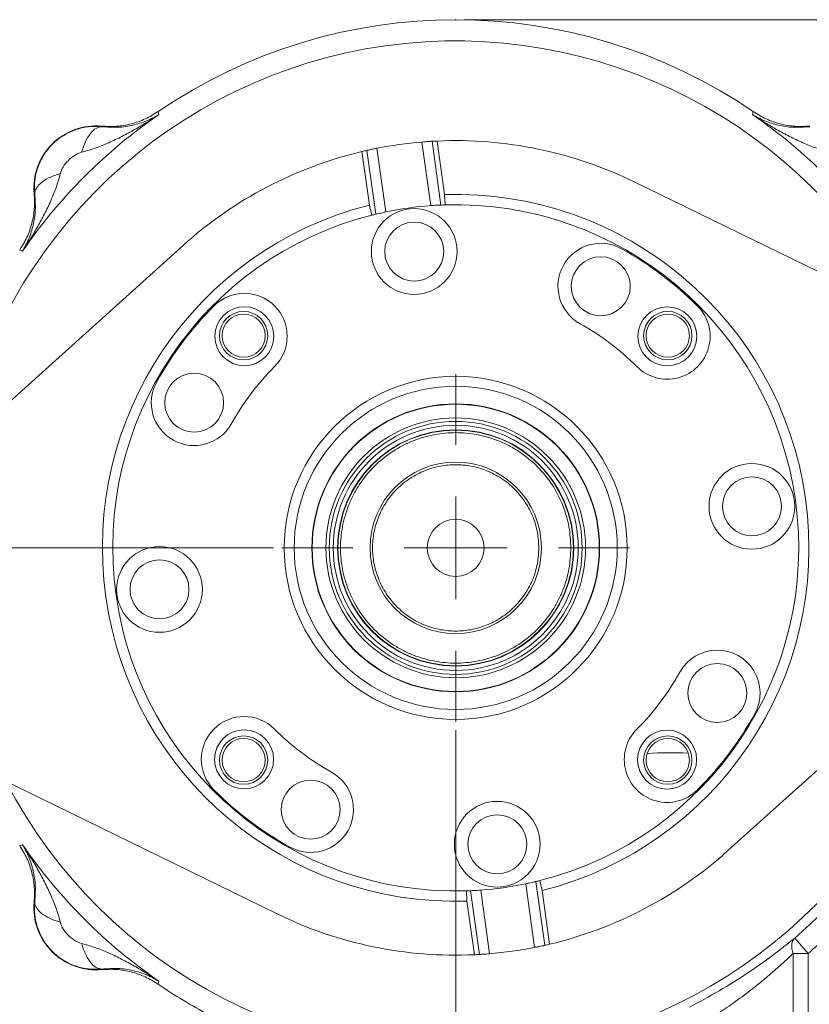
# Model space of a CAD drawing. Header units: inches. Extents: x 0.3 to 33.9, y 0.2 to 21.7.
# Tile 4 of 24: x 4.1 to 8.7, y 7.8 to 13.5. Entities that reach past the tile are written whole.
import ezdxf

# ---------------------------------------------------------------- set-up
doc = ezdxf.new("R2010")
doc.units = ezdxf.units.IN
doc.header["$MEASUREMENT"] = 0
doc.header["$PDSIZE"] = -1
doc.layers.add('SLD-0', color=7, linetype='Continuous', lineweight=15)
doc.styles.add('SLDTEXTSTYLE0', font='TXT', dxfattribs={"width": 0.75})
doc.dimstyles.new('SLDDIMSTYLE0', dxfattribs={"dimtxt": 0.25, "dimasz": 0.13, "dimexe": 0, "dimexo": 0.0625, "dimgap": 0.0625, "dimtad": 0, "dimtih": 1, "dimtoh": 1, "dimdec": 4, "dimrnd": 1e-09, "dimzin": 12, "dimdsep": 46, "dimtxsty": 'SLDTEXTSTYLE0', "dimsah": 1, "dimcen": 0.09, "dimadec": 0, "dimazin": 3, "dimtfac": 1, "dimtdec": 4, "dimtofl": 0, "dimtmove": 0, "dimatfit": 3, "dimfxl": 1, "dimfrac": 2, "dimtolj": 1, "dimtzin": 12, "dimarcsym": 0})
doc.dimstyles.new('SLDDIMSTYLE1', dxfattribs={"dimtxt": 0.25, "dimasz": 0.13, "dimexe": 0, "dimexo": 0.0625, "dimgap": 0.0625, "dimtad": 0, "dimtih": 1, "dimtoh": 1, "dimdec": 4, "dimrnd": 1e-09, "dimzin": 4, "dimdsep": 46, "dimtxsty": 'SLDTEXTSTYLE0', "dimsah": 1, "dimcen": 0.09, "dimadec": 0, "dimazin": 1, "dimtfac": 1, "dimtdec": 4, "dimtofl": 0, "dimtmove": 0, "dimatfit": 3, "dimfxl": 1, "dimfrac": 2, "dimtolj": 1, "dimtzin": 12, "dimarcsym": 0})
doc.dimstyles.new('SLDDIMSTYLE2', dxfattribs={"dimtxt": 0.25, "dimasz": 0.13, "dimexe": 0, "dimexo": 0.0625, "dimgap": 0.0625, "dimtad": 0, "dimtih": 1, "dimtoh": 1, "dimdec": 4, "dimrnd": 1e-09, "dimzin": 12, "dimdsep": 46, "dimtxsty": 'SLDTEXTSTYLE0', "dimsah": 1, "dimcen": 0.09, "dimadec": 0, "dimazin": 3, "dimtfac": 1, "dimtdec": 4, "dimtmove": 0, "dimatfit": 0, "dimfxl": 1, "dimfrac": 2, "dimtolj": 1, "dimtzin": 12, "dimarcsym": 0})

# ---------------------------------------------------------------- blocks, each defined once
blk = doc.blocks.new('*D10')
at = {"layer": 'SLD-0'}
for p, q in [((6.6938, 13.5153), (15.798, 13.5153)), ((15.673, 13.5153), (15.673, 9.6539)), ((15.1939, 9.2798), (15.1432, 9.2798)), ((15.1432, 9.2798), (15.1432, 8.883)), ((16.1521, 9.2798), (16.2029, 9.2798)), ((16.2029, 9.2798), (16.2029, 8.883)), ((15.1432, 8.883), (15.1939, 8.883)), ((16.2029, 8.883), (16.1521, 8.883)), ((15.673, 4.9707), (15.673, 8.8322)), ((7.9438, 4.9707), (15.798, 4.9707))]:
    blk.add_line(p, q, dxfattribs=at)
for points in [[(15.673, 13.5153), (15.653, 13.3853), (15.693, 13.3853)], [(15.673, 4.9707), (15.693, 5.1007), (15.653, 5.1007)]]:
    blk.add_solid(points, dxfattribs=at)
at = {"layer": 'SLD-0', "char_height": 0.25, "attachment_point": 1, "style": 'SLDTEXTSTYLE0'}
for s, insert in [('8.54', (15.2482, 9.6529, 0.0039)), ('217.0', (15.2574, 9.2052, 0.0039))]:
    blk.add_mtext(s, dxfattribs=dict(at, insert=insert))
blk = doc.blocks.new('*D11')
at = {"layer": 'SLD-0'}
for p, q in [((6.6938, 13.5153), (13.9083, 13.5153)), ((13.7833, 13.5153), (13.7833, 10.2739)), ((13.3042, 9.8998), (13.2534, 9.8998)), ((13.2534, 9.8998), (13.2534, 9.503)), ((14.2624, 9.8998), (14.3132, 9.8998)), ((14.3132, 9.8998), (14.3132, 9.503)), ((13.2534, 9.503), (13.3042, 9.503)), ((14.3132, 9.503), (14.2624, 9.503)), ((13.7833, 6.2107), (13.7833, 9.4522)), ((11.003, 6.2107), (13.9083, 6.2107))]:
    blk.add_line(p, q, dxfattribs=at)
for points in [[(13.7833, 13.5153), (13.7633, 13.3853), (13.8033, 13.3853)], [(13.7833, 6.2107), (13.8033, 6.3407), (13.7633, 6.3407)]]:
    blk.add_solid(points, dxfattribs=at)
at = {"layer": 'SLD-0', "char_height": 0.25, "attachment_point": 1, "style": 'SLDTEXTSTYLE0'}
for s, insert in [('7.30', (13.3584, 10.2729, 0.0039)), ('185.5', (13.3677, 9.8252, 0.0039))]:
    blk.add_mtext(s, dxfattribs=dict(at, insert=insert))
blk = doc.blocks.new('*D12')
at = {"layer": 'SLD-0'}
for p, q in [((3.2019, 10.2338), (3.2019, 2.0898)), ((7.8938, 6.3962), (7.8938, 2.0898)), ((5.0687, 2.2516), (5.018, 2.2516)), ((5.018, 2.2516), (5.018, 1.8547)), ((6.0269, 2.2516), (6.0777, 2.2516)), ((6.0777, 2.2516), (6.0777, 1.8547)), ((3.2019, 2.2148), (4.9292, 2.2148)), ((7.8938, 2.2148), (6.1665, 2.2148)), ((5.018, 1.8547), (5.0687, 1.8547)), ((6.0777, 1.8547), (6.0269, 1.8547))]:
    blk.add_line(p, q, dxfattribs=at)
for points in [[(3.2019, 2.2148), (3.3319, 2.1948), (3.3319, 2.2348)], [(7.8938, 2.2148), (7.7638, 2.2348), (7.7638, 2.1948)]]:
    blk.add_solid(points, dxfattribs=at)
at = {"layer": 'SLD-0', "char_height": 0.25, "attachment_point": 1, "style": 'SLDTEXTSTYLE0'}
for s, insert in [('4.69', (5.123, 2.6247, 0.0039)), ('119.2', (5.1322, 2.177, 0.0039))]:
    blk.add_mtext(s, dxfattribs=dict(at, insert=insert))
blk = doc.blocks.new('*D13')
at = {"layer": 'SLD-0'}
for p, q in [((11.252, 8.0773), (11.252, 2.0898)), ((7.8938, 6.3962), (7.8938, 2.0898)), ((9.1861, 2.2516), (9.1354, 2.2516)), ((9.1354, 2.2516), (9.1354, 1.8547)), ((9.9596, 2.2516), (10.0104, 2.2516)), ((10.0104, 2.2516), (10.0104, 1.8547)), ((7.8938, 2.2148), (9.0466, 2.2148)), ((11.252, 2.2148), (10.0992, 2.2148)), ((9.1354, 1.8547), (9.1861, 1.8547)), ((10.0104, 1.8547), (9.9596, 1.8547))]:
    blk.add_line(p, q, dxfattribs=at)
for points in [[(7.8938, 2.2148), (8.0238, 2.1948), (8.0238, 2.2348)], [(11.252, 2.2148), (11.122, 2.2348), (11.122, 2.1948)]]:
    blk.add_solid(points, dxfattribs=at)
at = {"layer": 'SLD-0', "char_height": 0.25, "attachment_point": 1, "style": 'SLDTEXTSTYLE0'}
for s, insert in [('3.36', (9.1481, 2.6247, -0.972)), ('85.3', (9.2496, 2.177, -0.972))]:
    blk.add_mtext(s, dxfattribs=dict(at, insert=insert))
blk = doc.blocks.new('*D16')
at = {"layer": 'SLD-0'}
for p, q in [((6.6438, 9.3716), (6.6438, 4.2158)), ((7.8938, 6.3962), (7.8938, 4.2158)), ((6.882, 4.3776), (6.8313, 4.3776)), ((6.8313, 4.3776), (6.8313, 3.9807)), ((7.6555, 4.3776), (7.7063, 4.3776)), ((7.7063, 4.3776), (7.7063, 3.9807)), ((6.6438, 4.3408), (6.3938, 4.3408)), ((7.8938, 4.3408), (8.1438, 4.3408)), ((6.8313, 3.9807), (6.882, 3.9807)), ((7.7063, 3.9807), (7.6555, 3.9807))]:
    blk.add_line(p, q, dxfattribs=at)
for points in [[(6.6438, 4.3408), (6.5138, 4.3608), (6.5138, 4.3208)], [(7.8938, 4.3408), (8.0238, 4.3208), (8.0238, 4.3608)]]:
    blk.add_solid(points, dxfattribs=at)
at = {"layer": 'SLD-0', "char_height": 0.25, "attachment_point": 1, "style": 'SLDTEXTSTYLE0'}
for s, insert in [('1.25', (6.8439, 4.7507, -0.972)), ('31.8', (6.9455, 4.303, -0.972))]:
    blk.add_mtext(s, dxfattribs=dict(at, insert=insert))
blk = doc.blocks.new('*D17')
at = {"layer": 'SLD-0'}
for p, q in [((5.58, 10.4353), (2.1002, 10.4353)), ((2.2252, 10.4353), (2.2252, 8.7339)), ((1.7461, 8.3598), (1.6953, 8.3598)), ((1.6953, 8.3598), (1.6953, 7.963)), ((2.7043, 8.3598), (2.7551, 8.3598)), ((2.7551, 8.3598), (2.7551, 7.963)), ((1.6953, 7.963), (1.7461, 7.963)), ((2.7551, 7.963), (2.7043, 7.963)), ((2.2252, 6.2107), (2.2252, 7.9122)), ((4.7846, 6.2107), (2.1002, 6.2107))]:
    blk.add_line(p, q, dxfattribs=at)
for points in [[(2.2252, 10.4353), (2.2052, 10.3053), (2.2452, 10.3053)], [(2.2252, 6.2107), (2.2452, 6.3407), (2.2052, 6.3407)]]:
    blk.add_solid(points, dxfattribs=at)
at = {"layer": 'SLD-0', "char_height": 0.25, "attachment_point": 1, "style": 'SLDTEXTSTYLE0'}
for s, insert in [('4.22', (1.8004, 8.7329, -0.972)), ('107.3', (1.8096, 8.2852, -0.972))]:
    blk.add_mtext(s, dxfattribs=dict(at, insert=insert))
blk = doc.blocks.new('SW_CENTERMARKSYMBOL_0')
at = {"layer": 'SLD-0', "color": 0}
for p, q in [((0, 0.6), (0, 1.01375)), ((0, 0), (0, 0.3)), ((-0.6, 0), (-1.01375, 0)), ((0, 0), (-0.3, 0)), ((0, 0), (0, -0.3)), ((0, 0), (0.3, 0)), ((0.6, 0), (1.01375, 0)), ((0, -0.6), (0, -1.01375))]:
    blk.add_line(p, q, dxfattribs=at)

msp = doc.modelspace()

# ---------------------------------------------------------------- linework, layer by layer
at = {"color": 7, "linetype": 'Continuous', "lineweight": 15}
for p, q in [((4.9074, 12.97922), (4.91007, 12.97047)), ((8.37747, 12.97047), (8.38015, 12.97922)), ((4.91007, 12.97047), (4.91265, 12.96202)), ((8.3749, 12.96202), (8.37747, 12.97047)), ((4.5785, 12.89447), (4.57867, 12.89129)), ((6.44583, 12.80206), (6.5056, 12.8063)), ((6.55772, 12.43447), (6.5056, 12.8063)), ((6.57859, 12.49529), (6.53478, 12.80782)), ((6.09626, 12.74635), (6.14007, 12.43382)), ((6.12474, 12.75291), (6.18336, 12.76527)), ((6.17686, 12.38108), (6.12474, 12.75291)), ((6.23537, 12.3942), (6.18336, 12.76527)), ((6.49785, 12.43099), (6.44583, 12.80206)), ((7.68573, 12.56955), (9.70192, 11.58523)), ((4.1878, 12.50042), (4.18462, 12.5006)), ((6.57859, 12.49529), (6.58169, 12.43536)), ((6.15357, 12.37535), (6.14007, 12.43382)), ((3.38733, 10.70009), (5.05518, 12.20082)), ((4.10862, 12.16902), (4.09988, 12.1717)), ((4.11707, 12.16645), (4.10862, 12.16902)), ((9.90022, 10.17055), (8.23237, 8.66982)), ((5.60182, 8.30109), (3.58563, 9.28541)), ((4.09988, 8.69895), (4.10862, 8.70162)), ((4.10862, 8.70162), (4.11707, 8.7042)), ((7.05217, 8.47644), (7.10419, 8.10538)), ((7.11069, 8.48956), (7.16281, 8.11773)), ((7.13398, 8.4953), (7.14748, 8.43682)), ((6.70896, 8.37535), (6.70586, 8.43528)), ((6.78195, 8.06434), (6.72983, 8.43617)), ((6.7897, 8.43965), (6.84171, 8.06858)), ((7.19129, 8.12429), (7.14748, 8.43682)), ((4.18462, 8.37005), (4.1878, 8.37022)), ((6.70896, 8.37535), (6.75277, 8.06282)), ((8.62209, 8.16034), (8.70079, 8.06984)), ((7.16281, 8.11773), (7.10419, 8.10538)), ((6.84171, 8.06858), (6.78195, 8.06434)), ((8.6126, 7.46282), (8.6126, 8.06984)), ((8.70079, 8.06984), (8.6126, 8.06984)), ((8.70079, 7.46282), (8.70079, 8.06984)), ((4.57867, 7.97935), (4.5785, 7.97617)), ((4.91007, 7.90017), (4.9074, 7.89143)), ((4.91265, 7.90862), (4.91007, 7.90017))]:
    msp.add_line(p, q, dxfattribs=at)
for centre, radius in [((6.40154, 12.16343), 0.25), ((6.40154, 12.16343), 0.172), ((7.49032, 11.96123), 0.172), ((5.41032, 11.66967), 0.172), ((7.87812, 11.66878), 0.172), ((5.40634, 11.67276), 0.141), ((5.40634, 11.67276), 0.126), ((7.88121, 11.67276), 0.141), ((7.88121, 11.67276), 0.126), ((5.11787, 11.28186), 0.172), ((6.64377, 10.43532), 1.0005), ((6.64377, 10.43532), 0.9425), ((6.64377, 10.43532), 0.83951), ((6.64377, 10.43532), 0.83751), ((6.64377, 10.43532), 0.75741), ((6.64377, 10.43532), 0.73777), ((6.64377, 10.43532), 0.71479), ((6.64377, 10.43532), 0.68898), ((6.64377, 10.43532), 0.687), ((6.64377, 10.43532), 0.5), ((8.37188, 10.67756), 0.25), ((8.37188, 10.67756), 0.172), ((6.64377, 10.43532), 0.166), ((4.91567, 10.19309), 0.25), ((4.91567, 10.19309), 0.172), ((8.16968, 9.58878), 0.172), ((5.40943, 9.20186), 0.172), ((7.87723, 9.20098), 0.172), ((5.40634, 9.19788), 0.141), ((5.40634, 9.19788), 0.126), ((7.88121, 9.19788), 0.141), ((7.88121, 9.19788), 0.126), ((5.79723, 8.90941), 0.172), ((6.88601, 8.70722), 0.25), ((6.88601, 8.70722), 0.172)]:
    msp.add_circle(centre, radius, dxfattribs=at)
for centre, radius, start, end in [((6.64377, 10.43532), 3.08, 55.683879, 124.316121), ((6.64377, 10.43532), 3.06284, 124.416287, 145.583713), ((6.64377, 10.43532), 3.06284, 34.416287, 55.583713), ((4.54437, 12.53472), 0.36137, 84.581053, 185.418947), ((6.64377, 10.43532), 2.375, 92.630392, 93.335342), ((6.64377, 10.43532), 2.375, 63.977818, 92.630392), ((6.64377, 10.43532), 2.375, 103.32836, 131.980934), ((6.64377, 10.43532), 2.375, 102.623411, 103.32836), ((6.64377, 10.43532), 2.375, 94.780728, 101.178024), ((6.64377, 10.43532), 2.061, 284.146246, 91.812507), ((6.64377, 10.43532), 2.061, 104.146246, 271.812507), ((6.64377, 10.43532), 2.001, 94.182072, 101.77668), ((6.64377, 10.43532), 2.001, 91.778056, 92.464865), ((6.64377, 10.43532), 2.001, 284.180696, 91.778056), ((6.64377, 10.43532), 2.001, 104.180696, 271.778056), ((6.64377, 10.43532), 2.001, 103.493888, 104.180696), ((7.49032, 11.96123), 0.25, 60.979376, 240.979376), ((6.64377, 10.43532), 1.995, 44.979376, 60.979376), ((5.41032, 11.66967), 0.25, 314.979376, 134.979376), ((6.64377, 10.43532), 1.995, 134.979376, 150.979376), ((7.87812, 11.66878), 0.25, 224.979376, 44.979376), ((6.64377, 10.43532), 1.495, 44.979376, 60.979376), ((6.64377, 10.43532), 1.495, 134.979376, 150.979376), ((5.11787, 11.28186), 0.25, 150.979376, 330.979376), ((8.16968, 9.58878), 0.25, 330.979376, 150.979376), ((6.64377, 10.43532), 1.495, 314.979376, 330.979376), ((5.40943, 9.20186), 0.25, 44.979376, 224.979376), ((6.64377, 10.43532), 1.995, 314.979376, 330.979376), ((6.64377, 10.43532), 1.495, 224.979376, 240.979376), ((7.87723, 9.20098), 0.25, 134.979376, 314.979376), ((7.89377, 7.10572), 2.135, 87.130921, 93.557176), ((5.79723, 8.90941), 0.25, 240.979376, 60.979376), ((6.64377, 10.43532), 1.995, 224.979376, 240.979376), ((6.64377, 10.43532), 3.01484, 311.01012, 328.976771), ((6.64377, 10.43532), 3.06284, 214.416287, 235.583713), ((6.64377, 10.43532), 2.375, 283.32836, 311.980934), ((6.64377, 10.43532), 2.001, 274.182072, 281.77668), ((6.64377, 10.43532), 2.001, 283.493888, 284.180696), ((6.64377, 10.43532), 2.001, 271.778056, 272.464865), ((4.54437, 8.33592), 0.36137, 174.581053, 275.418947), ((6.64377, 10.43532), 2.375, 243.977818, 272.630392), ((6.64377, 10.43532), 2.375, 274.780728, 281.178024), ((6.64377, 10.43532), 2.375, 282.623411, 283.32836), ((6.64377, 10.43532), 2.375, 272.630392, 273.335342), ((6.64377, 10.43532), 3.08, 235.683879, 242.151132)]:
    msp.add_arc(centre, radius, start, end, dxfattribs=at)
at = {"color": 8, "linetype": 'Continuous', "lineweight": 15}
for start, end in [(27.43025, 168.528502), (207.43025, 348.528502)]:
    msp.add_arc((6.64377, 10.43532), 2.95632, start, end, dxfattribs=at)
at = {"color": 7, "linetype": 'Continuous', "lineweight": 15}
for points, knots in [([(4.9074, 12.97922), (4.88272, 12.96413), (4.83337, 12.93395), (4.75091, 12.90593), (4.66518, 12.89062), (4.60739, 12.89319), (4.5785, 12.89447)], [0, 0, 0, 0, 0.2500123, 0.5000087, 0.7500009, 1, 1, 1, 1]), ([(8.70905, 12.89447), (8.68015, 12.89319), (8.62237, 12.89062), (8.53664, 12.90593), (8.45418, 12.93395), (8.40483, 12.96413), (8.38015, 12.97922)], [0, 0, 0, 0, 0.2499993, 0.4999913, 0.7499876, 1, 1, 1, 1]), ([(4.91265, 12.96202), (4.88768, 12.94582), (4.83781, 12.91346), (4.76261, 12.8695), (4.68674, 12.82891), (4.61138, 12.79352), (4.53619, 12.76311), (4.48529, 12.74884), (4.46071, 12.74195)], [0, 0, 0, 0, 0.1785468, 0.3565957, 0.5214526, 0.692119, 0.8513649, 1, 1, 1, 1]), ([(4.57867, 12.89129), (4.61101, 12.88913), (4.67705, 12.88472), (4.76265, 12.89879), (4.84244, 12.92312), (4.88917, 12.94902), (4.91265, 12.96202)], [0, 0, 0, 0, 0.2382258, 0.4864844, 0.7420433, 1, 1, 1, 1]), ([(8.3749, 12.96202), (8.39837, 12.94902), (8.44511, 12.92312), (8.52489, 12.89879), (8.6105, 12.88472), (8.67653, 12.88913), (8.70887, 12.89129)], [0, 0, 0, 0, 0.2579562, 0.5135151, 0.7617742, 1, 1, 1, 1]), ([(8.82683, 12.74195), (8.80226, 12.74884), (8.75135, 12.76311), (8.67617, 12.79352), (8.60081, 12.82891), (8.52714, 12.86832), (8.45185, 12.91216), (8.40196, 12.94449), (8.3749, 12.96202)], [0, 0, 0, 0, 0.1486337, 0.3078781, 0.478548, 0.6434014, 0.8065594, 1, 1, 1, 1]), ([(4.1878, 12.50042), (4.18681, 12.52608), (4.1848, 12.57777), (4.20333, 12.65482), (4.23774, 12.72724), (4.28838, 12.7908), (4.35194, 12.8414), (4.42431, 12.87578), (4.50134, 12.89429), (4.55301, 12.89229), (4.57867, 12.89129)], [0, 0, 0, 0, 0.1223543, 0.2463949, 0.3722769, 0.5001396, 0.6278589, 0.7536475, 0.8776449, 1, 1, 1, 1]), ([(4.46071, 12.74195), (4.46791, 12.76341), (4.48229, 12.80632), (4.51215, 12.85409), (4.54521, 12.88596), (4.56752, 12.88951), (4.57867, 12.89129)], [0, 0, 0, 0, 0.2500129, 0.5000029, 0.7500022, 1, 1, 1, 1]), ([(6.44583, 12.80206), (6.45258, 12.80261), (6.46607, 12.8037), (6.48407, 12.80496), (6.49767, 12.80583), (6.50407, 12.80621), (6.50526, 12.80628), (6.5056, 12.8063)], [0, 0, 0, 0, 0.2278435, 0.4556846, 0.6835238, 0.9109292, 1, 1, 1, 1]), ([(6.12474, 12.75291), (6.12596, 12.75319), (6.12839, 12.75373), (6.13998, 12.75629), (6.15597, 12.75971), (6.17142, 12.7629), (6.18069, 12.76474), (6.18336, 12.76527)], [0, 0, 0, 0, 0.2266707, 0.4533245, 0.6804245, 0.9081121, 1, 1, 1, 1]), ([(4.46071, 12.74195), (4.44796, 12.73722), (4.41992, 12.72681), (4.38326, 12.69585), (4.3523, 12.65919), (4.34188, 12.63113), (4.33715, 12.61838)], [0, 0, 0, 0, 0.2272255, 0.4998324, 0.7727319, 1, 1, 1, 1]), ([(4.33715, 12.61838), (4.33026, 12.59381), (4.31599, 12.5429), (4.28557, 12.46772), (4.25018, 12.39236), (4.21078, 12.31869), (4.16693, 12.2434), (4.13461, 12.19351), (4.11707, 12.16645)], [0, 0, 0, 0, 0.148634, 0.307878, 0.4785475, 0.6434013, 0.8065591, 1, 1, 1, 1]), ([(4.33715, 12.61838), (4.31323, 12.61022), (4.26539, 12.59391), (4.21872, 12.56177), (4.19185, 12.52981), (4.18915, 12.51022), (4.1878, 12.50042)], [0, 0, 0, 0, 0.27979745, 0.55958175, 0.77979328, 1, 1, 1, 1]), ([(4.18462, 12.5006), (4.18591, 12.4717), (4.18848, 12.41392), (4.17316, 12.32818), (4.14514, 12.24572), (4.11497, 12.19637), (4.09988, 12.1717)], [0, 0, 0, 0, 0.2499991, 0.4999912, 0.7499877, 1, 1, 1, 1]), ([(4.11707, 12.16645), (4.13008, 12.18992), (4.15598, 12.23666), (4.1803, 12.31644), (4.19438, 12.40205), (4.18996, 12.46808), (4.1878, 12.50042)], [0, 0, 0, 0, 0.25795671, 0.51351555, 0.7617742, 1, 1, 1, 1]), ([(6.55772, 12.43447), (6.55647, 12.43442), (6.55397, 12.43431), (6.54212, 12.43376), (6.52579, 12.43287), (6.51003, 12.43187), (6.50057, 12.43119), (6.49785, 12.43099)], [0, 0, 0, 0, 0.226402, 0.4527802, 0.6797865, 0.9076213, 1, 1, 1, 1]), ([(6.23537, 12.3942), (6.22874, 12.3928), (6.21548, 12.38999), (6.19786, 12.38602), (6.18456, 12.38293), (6.17834, 12.38144), (6.17718, 12.38116), (6.17686, 12.38108)], [0, 0, 0, 0, 0.2280551, 0.4561071, 0.6841564, 0.9115931, 1, 1, 1, 1]), ([(7.31577, 10.43532), (7.31359, 10.47631), (7.3091, 10.56074), (7.27172, 10.68598), (7.20971, 10.80642), (7.12233, 10.91388), (7.03246, 10.98687), (6.95343, 11.03303), (6.87265, 11.06981), (6.76918, 11.09959), (6.64378, 11.11108), (6.51836, 11.09958), (6.39312, 11.06357), (6.27268, 11.00118), (6.16522, 10.9139), (6.09223, 10.824), (6.04607, 10.74498), (6.00928, 10.6642), (5.97951, 10.56072), (5.96802, 10.43532), (5.97952, 10.30991), (6.01552, 10.18466), (6.07792, 10.06423), (6.16519, 9.95677), (6.25509, 9.88378), (6.33412, 9.83761), (6.4149, 9.80083), (6.51837, 9.77106), (6.64377, 9.75956), (6.76919, 9.77107), (6.89443, 9.80707), (7.01487, 9.86947), (7.12233, 9.95674), (7.1953, 10.04664), (7.24151, 10.12567), (7.27812, 10.20644), (7.30913, 10.30992), (7.3136, 10.39434), (7.31577, 10.43532)], [0, 0, 0, 0, 0.0291242, 0.0599929, 0.092145, 0.1249794, 0.1578137, 0.1739079, 0.1900071, 0.2208758, 0.25, 0.2791242, 0.3099929, 0.342145, 0.3749794, 0.4078137, 0.4239079, 0.4400071, 0.4708758, 0.5, 0.5291242, 0.5599929, 0.592145, 0.6249794, 0.6578137, 0.6739079, 0.6900071, 0.7208758, 0.75, 0.7791242, 0.8099929, 0.842145, 0.8749794, 0.9078137, 0.9239079, 0.9400071, 0.9708758, 1, 1, 1, 1]), ([(7.12877, 10.43532), (7.1272, 10.4649), (7.12396, 10.52584), (7.09697, 10.61623), (7.05223, 10.70315), (6.98915, 10.78071), (6.9116, 10.84372), (6.82468, 10.88875), (6.73429, 10.91473), (6.64377, 10.92303), (6.55326, 10.91473), (6.46287, 10.88875), (6.37595, 10.84372), (6.29838, 10.78071), (6.23538, 10.70315), (6.19035, 10.61623), (6.16436, 10.52584), (6.15606, 10.43532), (6.16436, 10.34481), (6.19035, 10.25441), (6.23538, 10.16749), (6.29838, 10.08993), (6.37595, 10.02693), (6.46287, 9.9819), (6.55326, 9.95591), (6.64377, 9.94761), (6.73429, 9.95591), (6.82468, 9.9819), (6.9116, 10.02693), (6.98915, 10.08993), (7.05223, 10.16749), (7.09697, 10.25441), (7.12396, 10.34481), (7.1272, 10.40574), (7.12877, 10.43532)], [0, 0, 0, 0, 0.029129, 0.0600028, 0.0921602, 0.125, 0.1578398, 0.1899972, 0.220871, 0.25, 0.279129, 0.3100028, 0.3421602, 0.375, 0.4078398, 0.4399972, 0.470871, 0.5, 0.529129, 0.5600028, 0.5921602, 0.625, 0.6578398, 0.6899972, 0.720871, 0.75, 0.779129, 0.8100028, 0.8421602, 0.875, 0.9078398, 0.9399972, 0.970871, 1, 1, 1, 1]), ([(8.70079, 8.06984), (8.77412, 8.13743), (8.93475, 8.28549), (9.14739, 8.53636), (9.27095, 8.72793), (9.33014, 8.81971)], [0, 0, 0, 0, 0.3043751, 0.6667342, 1, 1, 1, 1]), ([(4.09988, 8.69895), (4.11497, 8.67427), (4.14514, 8.62492), (4.17316, 8.54246), (4.18848, 8.45673), (4.18591, 8.39894), (4.18462, 8.37005)], [0, 0, 0, 0, 0.2500125, 0.5000087, 0.7500006, 1, 1, 1, 1]), ([(4.1878, 8.37022), (4.18996, 8.40256), (4.19438, 8.4686), (4.1803, 8.5542), (4.15598, 8.63399), (4.13008, 8.68072), (4.11707, 8.7042)], [0, 0, 0, 0, 0.2382257, 0.4864852, 0.7420441, 1, 1, 1, 1]), ([(4.11707, 8.7042), (4.13328, 8.67923), (4.16564, 8.62936), (4.2096, 8.55415), (4.25018, 8.47829), (4.28557, 8.40293), (4.31599, 8.32774), (4.33026, 8.27684), (4.33715, 8.25226)], [0, 0, 0, 0, 0.178546, 0.3565956, 0.5214519, 0.6921189, 0.8513653, 1, 1, 1, 1]), ([(7.05217, 8.47644), (7.0588, 8.47785), (7.07207, 8.48065), (7.08969, 8.48462), (7.10298, 8.48772), (7.10921, 8.4892), (7.11037, 8.48948), (7.11069, 8.48956)], [0, 0, 0, 0, 0.2280551, 0.4561071, 0.6841564, 0.9115931, 1, 1, 1, 1]), ([(6.72983, 8.43617), (6.73108, 8.43623), (6.73358, 8.43633), (6.74543, 8.43689), (6.76175, 8.43778), (6.77752, 8.43877), (6.78697, 8.43945), (6.7897, 8.43965)], [0, 0, 0, 0, 0.226402, 0.4527802, 0.6797865, 0.9076213, 1, 1, 1, 1]), ([(4.57867, 7.97935), (4.55301, 7.97836), (4.50133, 7.97635), (4.42427, 7.99488), (4.35183, 8.02931), (4.28827, 8.07995), (4.23769, 8.14351), (4.20332, 8.21586), (4.18481, 8.29288), (4.18681, 8.34455), (4.1878, 8.37022)], [0, 0, 0, 0, 0.122343, 0.2463941, 0.3723024, 0.5002399, 0.6278783, 0.7536263, 0.8776235, 1, 1, 1, 1]), ([(4.33715, 8.25226), (4.31569, 8.25945), (4.27277, 8.27384), (4.225, 8.30369), (4.19312, 8.33675), (4.18958, 8.35907), (4.1878, 8.37022)], [0, 0, 0, 0, 0.2500076, 0.5000119, 0.7500034, 1, 1, 1, 1]), ([(4.33715, 8.25226), (4.34188, 8.23951), (4.3523, 8.21146), (4.38326, 8.17479), (4.41991, 8.14383), (4.44797, 8.13342), (4.46071, 8.12869)], [0, 0, 0, 0, 0.22729, 0.4999993, 0.7728708, 1, 1, 1, 1]), ([(8.00701, 7.75726), (8.06593, 7.78856), (8.18393, 7.85124), (8.34738, 7.95474), (8.49736, 8.06058), (8.58046, 8.12704), (8.62209, 8.16034)], [0, 0, 0, 0, 0.2486008, 0.4977993, 0.7483564, 1, 1, 1, 1]), ([(8.6126, 8.06984), (8.60974, 8.07895), (8.60403, 8.09715), (8.60366, 8.12251), (8.60902, 8.14476), (8.61774, 8.15515), (8.62209, 8.16034)], [0, 0, 0, 0, 0.2499998, 0.4999987, 0.7499987, 1, 1, 1, 1]), ([(4.46071, 8.12869), (4.48529, 8.12181), (4.53619, 8.10754), (4.61138, 8.07712), (4.68674, 8.04173), (4.7604, 8.00232), (4.8357, 7.95848), (4.88559, 7.92615), (4.91265, 7.90862)], [0, 0, 0, 0, 0.1486334, 0.3078781, 0.4785485, 0.6434014, 0.8065599, 1, 1, 1, 1]), ([(4.46071, 8.12869), (4.46887, 8.10478), (4.48519, 8.05694), (4.51733, 8.01026), (4.54928, 7.98338), (4.56888, 7.9807), (4.57867, 7.97935)], [0, 0, 0, 0, 0.2797927, 0.5595848, 0.7797933, 1, 1, 1, 1]), ([(7.16281, 8.11773), (7.16159, 8.11746), (7.15915, 8.11691), (7.14756, 8.11435), (7.13158, 8.11093), (7.11612, 8.10775), (7.10685, 8.10591), (7.10419, 8.10538)], [0, 0, 0, 0, 0.2266707, 0.4533245, 0.6804245, 0.9081121, 1, 1, 1, 1]), ([(6.84171, 8.06858), (6.83496, 8.06804), (6.82147, 8.06694), (6.80348, 8.06568), (6.78987, 8.06481), (6.78348, 8.06443), (6.78229, 8.06436), (6.78195, 8.06434)], [0, 0, 0, 0, 0.2278435, 0.4556846, 0.6835238, 0.9109292, 1, 1, 1, 1]), ([(8.06141, 7.65038), (8.09596, 7.67136), (8.16495, 7.71325), (8.26641, 7.78255), (8.35563, 7.84858), (8.43303, 7.91037), (8.49742, 7.96482), (8.55796, 8.01854), (8.59443, 8.05278), (8.6126, 8.06984)], [0, 0, 0, 0, 0.1620415, 0.3236402, 0.4991122, 0.624439, 0.7500882, 0.8754622, 1, 1, 1, 1]), ([(4.91265, 7.90862), (4.88917, 7.92163), (4.84244, 7.94752), (4.76265, 7.97185), (4.67705, 7.98593), (4.61101, 7.98151), (4.57867, 7.97935)], [0, 0, 0, 0, 0.2579556, 0.5135145, 0.7617743, 1, 1, 1, 1]), ([(4.5785, 7.97617), (4.60739, 7.97746), (4.66518, 7.98003), (4.75091, 7.96471), (4.83337, 7.93669), (4.88272, 7.90652), (4.9074, 7.89143)], [0, 0, 0, 0, 0.2499995, 0.4999913, 0.7499874, 1, 1, 1, 1])]:
    msp.add_open_spline(points, degree=3, knots=knots, dxfattribs=at)
at = {"layer": 'SLD-0'}
msp.add_point((6.64377, 13.51532), dxfattribs=at)

# ---------------------------------------------------------------- block references
msp.add_blockref('SW_CENTERMARKSYMBOL_0', (6.64377, 10.43532), dxfattribs=at)

# ---------------------------------------------------------------- dimensions: what is measured, and where the dimension line sits
for base, p1, p2, dimstyle, picture, middle in [((15.67304, 13.51532), (7.89377, 4.97072), (6.64377, 13.51532), 'SLDDIMSTYLE0', '*D10', (15.67304, 9.24302)), ((13.78328, 6.21072), (6.64377, 13.51532), (10.95298, 6.21072), 'SLDDIMSTYLE1', '*D11', (13.78328, 9.86302)), ((2.22519, 6.21072), (5.63002, 10.43532), (4.83457, 6.21072), 'SLDDIMSTYLE0', '*D17', (2.22519, 8.32302))]:
    dim = msp.add_linear_dim(base=base, p1=p1, p2=p2, angle=90, dimstyle=dimstyle, dxfattribs=at)
    dim.commit()
    dim.dimension.update_dxf_attribs({"geometry": picture, "text_midpoint": middle, "dimtype": 160})
for base, p1, p2, dimstyle, picture, middle in [((7.89377, 2.21482), (3.2019, 10.2838), (7.89377, 6.44622), 'SLDDIMSTYLE0', '*D12', (5.54784, 2.21482)), ((7.89377, 4.3408), (6.64377, 9.42157), (7.89377, 6.44622), 'SLDDIMSTYLE2', '*D16', (7.26877, 4.3408)), ((11.25199, 2.21482), (7.89377, 6.44622), (11.25199, 8.12725), 'SLDDIMSTYLE0', '*D13', (9.57288, 2.21482))]:
    dim = msp.add_linear_dim(base=base, p1=p1, p2=p2, dimstyle=dimstyle, dxfattribs=at)
    dim.commit()
    dim.dimension.update_dxf_attribs({"geometry": picture, "text_midpoint": middle, "dimtype": 160})

doc.saveas('drawing.dxf')
